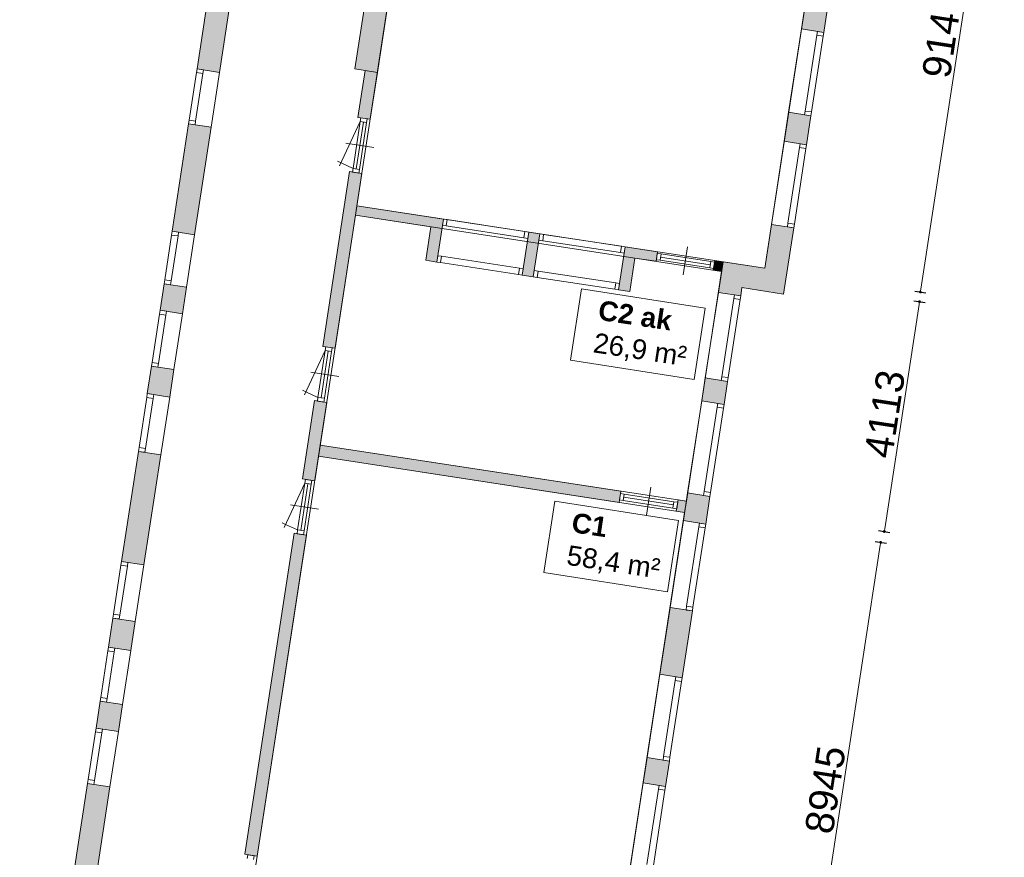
# Model space of a CAD drawing. Header units: millimetres. Extents: x 755778 to 1537169, y 90093 to 392038.
# Tile 30 of 134: x 837999 to 855408, y 299098 to 313914. Entities that reach past the tile are written whole.
import ezdxf

# ---------------------------------------------------------------- set-up
doc = ezdxf.new("R2010")
doc.units = ezdxf.units.MM
doc.layers.add('maatlijnen', color=7, linetype='Continuous')
doc.layers.add('NIV 00', color=7, linetype='Continuous')
doc.layers.add('oppervlaktelijnen', color=6, linetype='Continuous', lineweight=35, plot=False)
doc.layers.add('RUIMTEnr', color=7, linetype='Continuous', lineweight=5)
doc.styles.get("Standard").update_dxf_attribs({"font": 'arial.ttf'})
doc.dimstyles.new('even', dxfattribs={"dimtxt": 500, "dimasz": 50, "dimexe": 100, "dimexo": 0, "dimgap": 50, "dimtad": 1, "dimdec": 0, "dimzin": 0, "dimdsep": 46, "dimtxsty": 'Standard', "dimblk": 'DOT', "dimcen": 1, "dimclrd": 7, "dimclre": 7, "dimclrt": 7, "dimadec": 0, "dimazin": 0, "dimtfac": 1, "dimtdec": 0, "dimtofl": 0, "dimtmove": 0, "dimatfit": 2, "dimldrblk": 'DOT', "dimfxl": 100, "dimfxlon": 1, "dimtolj": 1, "dimtzin": 0, "dimlwd": 5, "dimarcsym": 0})

# ---------------------------------------------------------------- blocks, each defined once
blk = doc.blocks.new('_Dot')
at = {"color": 0, "linetype": 'ByBlock', "lineweight": -2}
blk.add_line((-0.5, 0), (-1, 0), dxfattribs=at)
at = {"color": 0, "linetype": 'ByBlock', "const_width": 0.5}
blk.add_lwpolyline([(-0.25, 0, 1), (0.25, 0, 1)], format="xyb", close=True, dxfattribs=at)
blk = doc.blocks.new('*D80')
at = {"layer": 'Defpoints', "color": 0, "lineweight": 5, "transparency": 16777216}
for p in [(851820, 318665), (850435, 309630), (853924, 309096)]:
    blk.add_point(p, dxfattribs=at)
at = {"layer": 'maatlijnen', "color": 7, "lineweight": 5, "transparency": 16777216}
blk.add_line((855301, 318081), (853931, 309145), dxfattribs=at)
at = {"layer": 'maatlijnen', "color": 7, "lineweight": -2, "transparency": 16777216}
for p, q in [((855210, 318146), (855408, 318116)), ((853825, 309111), (854023, 309081))]:
    blk.add_line(p, q, dxfattribs=at)
at = {"layer": 'maatlijnen', "color": 7, "lineweight": 5, "transparency": 16777216, "xscale": 50, "yscale": 50, "zscale": 50}
for p, rotation in [((855309, 318131), 81.2861708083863), ((853924, 309096), 261.2861708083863)]:
    blk.add_blockref('_Dot', p, dxfattribs=dict(at, rotation=rotation))
at = {"layer": 'maatlijnen', "color": 7, "lineweight": 5, "transparency": 16777216, "insert": (854315, 313659), "char_height": 500, "attachment_point": 5, "rotation": 81.2862}
blk.add_mtext('\\A1;9140', dxfattribs=at)
blk = doc.blocks.new('*D81')
at = {"layer": 'Defpoints', "color": 0, "lineweight": 5, "transparency": 16777216}
for p in [(844602, 310353), (843979, 306287), (853285, 304861)]:
    blk.add_point(p, dxfattribs=at)
at = {"layer": 'maatlijnen', "color": 7, "lineweight": 5, "transparency": 16777216}
blk.add_line((853901, 308877), (853293, 304910), dxfattribs=at)
at = {"layer": 'maatlijnen', "color": 7, "lineweight": -2, "transparency": 16777216}
for p, q in [((853809, 308941), (854007, 308911)), ((853186, 304876), (853384, 304846))]:
    blk.add_line(p, q, dxfattribs=at)
at = {"layer": 'maatlijnen', "color": 7, "lineweight": 5, "transparency": 16777216, "xscale": 50, "yscale": 50, "zscale": 50}
for p, rotation in [((853908, 308926), 81.28617080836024), ((853285, 304861), 261.2861708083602)]:
    blk.add_blockref('_Dot', p, dxfattribs=dict(at, rotation=rotation))
at = {"layer": 'maatlijnen', "color": 7, "lineweight": 5, "transparency": 16777216, "insert": (853295, 306940), "char_height": 500, "attachment_point": 5, "rotation": 81.2862}
blk.add_mtext('\\A1;4113', dxfattribs=at)
blk = doc.blocks.new('*D82')
at = {"layer": 'Defpoints', "color": 0, "lineweight": 5, "transparency": 16777216}
for p in [(847916, 305481), (846561, 296639), (851868, 295826)]:
    blk.add_point(p, dxfattribs=at)
at = {"layer": 'maatlijnen', "color": 7, "lineweight": -2, "transparency": 16777216}
for p, q in [((853124, 304683), (853322, 304653)), ((851769, 295841), (851967, 295811))]:
    blk.add_line(p, q, dxfattribs=at)
at = {"layer": 'maatlijnen', "color": 7, "lineweight": 5, "transparency": 16777216}
blk.add_line((853215, 304619), (851875, 295875), dxfattribs=at)
at = {"layer": 'maatlijnen', "color": 7, "lineweight": 5, "transparency": 16777216, "xscale": 50, "yscale": 50, "zscale": 50}
for p, rotation in [((853223, 304668), 81.28617080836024), ((851868, 295826), 261.2861708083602)]:
    blk.add_blockref('_Dot', p, dxfattribs=dict(at, rotation=rotation))
at = {"layer": 'maatlijnen', "color": 7, "lineweight": 5, "transparency": 16777216, "insert": (852244, 300293), "char_height": 500, "attachment_point": 5, "rotation": 81.2862}
blk.add_mtext('\\A1;8945', dxfattribs=at)

msp = doc.modelspace()

# ---------------------------------------------------------------- hatches: boundary and pattern name
at = {"layer": 'NIV 00', "lineweight": 5}
h = msp.add_hatch(color=7, dxfattribs=at)
h.dxf.hatch_style = 1
h.paths.add_polyline_path([(847093, 319794.6), (845011, 320113.7), (843927.1, 313041.7), (844322.5, 312981.1), (845345.8, 319657.7), (847032.4, 319399.2)])
h = msp.add_hatch(color=7, dxfattribs=at)
h.dxf.hatch_style = 1
h.paths.add_polyline_path([(841927.3, 315567.1), (841532, 315627.7), (841135.8, 313042.9), (841531.2, 312982.3)])
h = msp.add_hatch(color=7, dxfattribs=at)
h.dxf.hatch_style = 1
h.paths.add_polyline_path([(852293.5, 314200.6), (851898.1, 314261.2), (851819.7, 313749.4), (852215.1, 313688.8)])
h = msp.add_hatch(color=7, dxfattribs=at)
h.dxf.hatch_style = 1
h.paths.add_polyline_path([(844322.5, 312981.1), (844105, 313014.5), (843977.9, 312185.4), (844195.4, 312152.1)])
h = msp.add_hatch(color=7, dxfattribs=at)
h.dxf.hatch_style = 1
h.paths.add_polyline_path([(851989.1, 312214.7), (851876.5, 312232), (851593.8, 312275.3), (851515.3, 311763.5), (851910.7, 311702.9)])
h = msp.add_hatch(color=7, dxfattribs=at)
h.dxf.hatch_style = 1
h.paths.add_polyline_path([(841382.1, 312009.6), (840986.7, 312070.2), (840695.7, 310171.4), (841091.1, 310110.8)])
h = msp.add_hatch(color=7, dxfattribs=at)
h.dxf.hatch_style = 1
h.paths.add_polyline_path([(844048.3, 311192.4), (843830.9, 311225.8), (843357.2, 308135.6), (843574.7, 308102.2)])
h = msp.add_hatch(color=7, dxfattribs=at)
h.dxf.hatch_style = 1
h.paths.add_polyline_path([(843961, 310622.7), (843935.2, 310454.7), (845268, 310250.4), (845177.1, 309657.4), (845374.7, 309627.1), (845491.4, 310388.2)])
h = msp.add_hatch(color=7, dxfattribs=at)
h.dxf.hatch_style = 1
h.paths.add_polyline_path([(851685.5, 310233.3), (851290.1, 310293.9), (851171.1, 309517.7), (850434.9, 309630.5), (850352, 309089.7), (850747.4, 309029.1), (850769.7, 309174.5), (851505.9, 309061.7)])
h = msp.add_hatch(color=7, dxfattribs=at)
h.dxf.hatch_style = 1
h.paths.add_polyline_path([(847196.6, 310126.8), (846999, 310157.1), (846882.3, 309396), (847080, 309365.7)])
h = msp.add_hatch(color=7, dxfattribs=at)
h.dxf.hatch_style = 1
h.paths.add_polyline_path([(848876.1, 309697.4), (849251.1, 309639.9), (849276.9, 309808), (848704.2, 309895.8), (848587.5, 309134.6), (848785.2, 309104.3)])
h = msp.add_hatch(color=7, dxfattribs=at)
h.dxf.hatch_style = 1
h.paths.add_polyline_path([(850434.9, 309630.5), (850288, 309653), (850262.2, 309485), (850409.1, 309462.5)])
h = msp.add_hatch(color=7, dxfattribs=at)
h.dxf.hatch_style = 1
h.paths.add_polyline_path([(840948.9, 309183.4), (840553.6, 309244), (840481.4, 308773), (840594, 308755.7), (840876.7, 308712.4)])
h = msp.add_hatch(color=7, dxfattribs=at)
h.dxf.hatch_style = 1
h.paths.add_polyline_path([(840725.3, 307724.2), (840329.9, 307784.8), (840255.5, 307299.1), (840650.8, 307238.5)])
h = msp.add_hatch(color=7, dxfattribs=at)
h.dxf.hatch_style = 1
h.paths.add_polyline_path([(850515.4, 307515.8), (850120, 307576.4), (850057.7, 307169.4), (850453.1, 307108.8)])
h = msp.add_hatch(color=7, dxfattribs=at)
h.dxf.hatch_style = 1
h.paths.add_polyline_path([(843427.6, 307142.6), (843210.1, 307175.9), (842997.7, 305789.9), (843215.2, 305756.6)])
h = msp.add_hatch(color=7, dxfattribs=at)
h.dxf.hatch_style = 1
h.paths.add_polyline_path([(843312.2, 306389.4), (843281.9, 306191.7), (848597.7, 305376.9), (848628, 305574.6)])
h = msp.add_hatch(color=7, dxfattribs=at)
h.dxf.hatch_style = 1
h.paths.add_polyline_path([(840494.5, 306218.3), (840099.1, 306278.8), (839800.5, 304330.6), (840195.9, 304270)])
h = msp.add_hatch(color=7, dxfattribs=at)
h.dxf.hatch_style = 1
h.paths.add_polyline_path([(850203.8, 305482.6), (849808.4, 305543.2), (849733.3, 305053.4), (850128.7, 304992.8)])
h = msp.add_hatch(color=7, dxfattribs=at)
h.dxf.hatch_style = 1
h.paths.add_polyline_path([(849786, 305397.1), (849639.1, 305419.6), (849608.8, 305222), (849755.7, 305199.4)])
h = msp.add_hatch(color=7, dxfattribs=at)
h.dxf.hatch_style = 1
h.paths.add_polyline_path([(843068.1, 304796.9), (842850.6, 304830.2), (841980.4, 299152.2), (842197.8, 299118.9)])
h = msp.add_hatch(color=7, dxfattribs=at)
h.dxf.hatch_style = 1
h.paths.add_polyline_path([(849893, 303455), (849497.7, 303515.6), (849316.8, 302335.8), (849712.2, 302275.2)])
h = msp.add_hatch(color=7, dxfattribs=at)
h.dxf.hatch_style = 1
h.paths.add_polyline_path([(840042.7, 303270.4), (839647.3, 303331), (839568.6, 302817.5), (839963.9, 302756.9)])
h = msp.add_hatch(color=7, dxfattribs=at)
h.dxf.hatch_style = 1
h.paths.add_polyline_path([(839817.1, 301798.9), (839421.7, 301859.5), (839348.6, 301382.2), (839744, 301321.6)])
h = msp.add_hatch(color=7, dxfattribs=at)
h.dxf.hatch_style = 1
h.paths.add_polyline_path([(849486.2, 300800.6), (849090.8, 300861.2), (849022.1, 300413.2), (849417.5, 300352.6)])
h = msp.add_hatch(color=7, dxfattribs=at)
h.dxf.hatch_style = 1
h.paths.add_polyline_path([(839594.3, 300345.3), (839198.9, 300405.9), (838931.7, 298662.4), (837999.2, 298662.4), (837999.2, 298262.4), (839275.1, 298262.4)])

# ---------------------------------------------------------------- linework, layer by layer
at = {"layer": 'NIV 00', "color": 7, "lineweight": 5}
for p, q in [((845011, 320113.7), (843927.1, 313041.7)), ((844322.5, 312981.1), (845345.8, 319657.7)), ((841532, 315627.7), (841135.8, 313042.9)), ((841531.2, 312982.3), (841927.3, 315567.1)), ((851819.7, 313749.4), (851898.1, 314261.2)), ((852293.5, 314200.6), (852215.1, 313688.8)), ((851593.8, 312275.3), (851819.7, 313749.4)), ((852215.1, 313688.8), (851819.7, 313749.4)), ((852102.4, 313706.1), (852092.2, 313639.8)), ((852215.1, 313688.8), (852102.4, 313706.1)), ((851886.6, 312298.2), (852092.2, 313639.8)), ((851999.3, 312281), (852204.9, 313622.6)), ((852204.9, 313622.6), (852092.2, 313639.8)), ((852204.9, 313622.6), (852215.1, 313688.8)), ((841135.8, 313042.9), (841125.7, 312976.7)), ((841248.5, 313025.7), (841135.8, 313042.9)), ((841135.8, 313042.9), (841531.2, 312982.3)), ((841238.3, 312959.4), (841248.5, 313025.7)), ((843927.1, 313041.7), (844322.5, 312981.1)), ((843977.9, 312185.4), (844105, 313014.5)), ((844105, 313014.5), (844322.5, 312981.1)), ((841125.7, 312976.7), (840996.9, 312136.4)), ((841238.3, 312959.4), (841109.5, 312119.1)), ((841238.3, 312959.4), (841125.7, 312976.7)), ((841531.2, 312982.3), (841382.1, 312009.6)), ((844322.5, 312981.1), (844195.4, 312152.1)), ((840996.9, 312136.4), (840986.7, 312070.2)), ((841109.5, 312119.1), (840996.9, 312136.4)), ((844195.4, 312152.1), (843977.9, 312185.4)), ((844030.3, 312177.4), (844020.2, 312111.2)), ((844143, 312160.1), (844030.3, 312177.4)), ((844132.9, 312093.9), (844143, 312160.1)), ((851515.3, 311763.5), (851593.8, 312275.3)), ((851593.8, 312275.3), (851989.1, 312214.7)), ((851886.6, 312298.2), (851876.5, 312232)), ((851989.1, 312214.7), (851876.5, 312232)), ((851999.3, 312281), (851886.6, 312298.2)), ((851989.1, 312214.7), (851910.7, 311702.9)), ((851989.1, 312214.7), (851999.3, 312281)), ((840695.7, 310171.4), (840986.7, 312070.2)), ((841099.4, 312052.9), (840986.7, 312070.2)), ((840986.7, 312070.2), (841382.1, 312009.6)), ((841382.1, 312009.6), (841091.1, 310110.8)), ((841099.4, 312052.9), (841109.5, 312119.1)), ((844020.2, 312111.2), (843653.9, 311325.8)), ((844020.2, 312111.2), (843893.4, 311284)), ((844076.5, 312102.6), (843949.7, 311275.3)), ((844132.9, 312093.9), (844006.1, 311266.7)), ((844132.9, 312093.9), (844020.2, 312111.2)), ((843766, 311726.8), (844260.2, 311651.1)), ((851290.1, 310293.9), (851515.3, 311763.5)), ((851910.7, 311702.9), (851515.3, 311763.5)), ((851582.9, 310316.8), (851787.9, 311654)), ((851695.6, 310299.6), (851900.5, 311636.7)), ((851798, 311720.2), (851787.9, 311654)), ((851900.5, 311636.7), (851787.9, 311654)), ((851910.7, 311702.9), (851798, 311720.2)), ((851900.5, 311636.7), (851910.7, 311702.9)), ((843680.7, 311383.1), (843620.2, 311411.3)), ((843893.4, 311284), (843680.7, 311383.1)), ((843893.4, 311284), (843883.2, 311217.7)), ((844006.1, 311266.7), (843893.4, 311284)), ((843995.9, 311200.5), (844006.1, 311266.7)), ((843357.2, 308135.6), (843830.9, 311225.8)), ((844048.3, 311192.4), (843574.7, 308102.2)), ((843830.9, 311225.8), (844048.3, 311192.4)), ((843995.9, 311200.5), (843883.2, 311217.7)), ((843961, 310622.7), (843935.2, 310454.7)), ((845491.4, 310388.2), (843961, 310622.7)), ((843935.2, 310454.7), (845268, 310250.4)), ((845268, 310250.4), (845177.1, 309657.4)), ((845374.7, 309627.1), (845491.4, 310388.2)), ((845491.4, 310388.2), (845474.1, 310275.5)), ((845540.4, 310265.3), (845474.1, 310275.5)), ((845491.4, 310388.2), (845557.6, 310378)), ((845557.6, 310378), (845540.4, 310265.3)), ((845540.4, 310265.3), (846915.5, 310054.6)), ((846932.7, 310167.3), (845557.6, 310378)), ((851290.1, 310293.9), (851171.1, 309517.7)), ((851685.5, 310233.3), (851290.1, 310293.9)), ((851505.9, 309061.7), (851685.5, 310233.3)), ((851582.9, 310316.8), (851572.8, 310250.6)), ((851685.5, 310233.3), (851572.8, 310250.6)), ((851695.6, 310299.6), (851582.9, 310316.8)), ((851685.5, 310233.3), (851695.6, 310299.6)), ((840685.5, 310105.1), (840563.7, 309310.3)), ((840798.2, 310087.9), (840676.4, 309293)), ((840695.7, 310171.4), (840685.5, 310105.1)), ((840798.2, 310087.9), (840685.5, 310105.1)), ((840808.4, 310154.1), (840695.7, 310171.4)), ((841091.1, 310110.8), (840695.7, 310171.4)), ((840798.2, 310087.9), (840808.4, 310154.1)), ((841091.1, 310110.8), (840948.9, 309183.4)), ((846999, 310157.1), (846882.3, 309396)), ((846932.7, 310167.3), (846915.5, 310054.6)), ((846981.7, 310044.4), (846915.5, 310054.6)), ((846932.7, 310167.3), (846999, 310157.1)), ((846999, 310157.1), (846981.7, 310044.4)), ((847196.6, 310126.8), (846999, 310157.1)), ((847080, 309365.7), (847196.6, 310126.8)), ((847196.6, 310126.8), (847179.4, 310014.1)), ((847196.6, 310126.8), (847262.9, 310116.7)), ((847262.9, 310116.7), (847245.6, 310004)), ((848638, 309905.9), (847262.9, 310116.7)), ((847245.6, 310004), (847179.4, 310014.1)), ((847245.6, 310004), (848620.7, 309793.2)), ((848587.5, 309134.6), (848704.2, 309895.8)), ((848638, 309905.9), (848620.7, 309793.2)), ((848638, 309905.9), (848704.2, 309895.8)), ((848704.2, 309895.8), (848686.9, 309783.1)), ((848704.2, 309895.8), (849276.9, 309808)), ((849731.7, 309399.4), (849807.4, 309893.6)), ((845392, 309739.7), (845374.7, 309627.1)), ((845392, 309739.7), (845458.2, 309729.6)), ((845458.2, 309729.6), (845441, 309616.9)), ((846833.3, 309518.8), (845458.2, 309729.6)), ((848686.9, 309783.1), (848620.7, 309793.2)), ((848876.1, 309697.4), (848785.2, 309104.3)), ((849251.1, 309639.9), (848876.1, 309697.4)), ((849276.9, 309808), (849251.1, 309639.9)), ((849272.6, 309780.3), (849255.4, 309667.6)), ((849272.6, 309780.3), (849338.9, 309770.2)), ((849338.9, 309770.2), (849321.6, 309657.5)), ((849330.2, 309713.8), (850208.8, 309579.1)), ((849338.9, 309770.2), (850217.5, 309635.5)), ((845177.1, 309657.4), (845374.7, 309627.1)), ((845441, 309616.9), (845374.7, 309627.1)), ((845441, 309616.9), (846816.1, 309406.2)), ((849321.6, 309657.5), (849255.4, 309667.6)), ((849321.6, 309657.5), (850200.2, 309522.8)), ((850217.5, 309635.5), (850200.2, 309522.8)), ((850266.4, 309512.7), (850200.2, 309522.8)), ((850217.5, 309635.5), (850283.7, 309625.3)), ((850262.2, 309485), (850288, 309653)), ((850283.7, 309625.3), (850266.4, 309512.7)), ((850288, 309653), (850434.9, 309630.5)), ((850434.9, 309630.5), (850352, 309089.7)), ((850434.9, 309630.5), (850409.1, 309462.5)), ((851171.1, 309517.7), (850434.9, 309630.5)), ((846833.3, 309518.8), (846816.1, 309406.2)), ((846882.3, 309396), (846816.1, 309406.2)), ((846833.3, 309518.8), (846899.6, 309508.7)), ((846899.6, 309508.7), (846882.3, 309396)), ((846882.3, 309396), (847080, 309365.7)), ((847097.3, 309478.4), (847080, 309365.7)), ((847146.2, 309355.6), (847080, 309365.7)), ((847097.3, 309478.4), (847163.5, 309468.2)), ((847163.5, 309468.2), (847146.2, 309355.6)), ((847146.2, 309355.6), (848521.3, 309144.8)), ((848538.6, 309257.5), (847163.5, 309468.2)), ((850409.1, 309462.5), (850262.2, 309485)), ((840481.4, 308773), (840553.6, 309244)), ((840563.7, 309310.3), (840553.6, 309244)), ((840666.2, 309226.8), (840553.6, 309244)), ((840553.6, 309244), (840948.9, 309183.4)), ((840676.4, 309293), (840563.7, 309310.3)), ((840666.2, 309226.8), (840676.4, 309293)), ((840948.9, 309183.4), (840876.7, 308712.4)), ((848538.6, 309257.5), (848521.3, 309144.8)), ((848538.6, 309257.5), (848604.8, 309247.3)), ((848604.8, 309247.3), (848587.5, 309134.6)), ((850747.4, 309029.1), (850769.7, 309174.5)), ((850769.7, 309174.5), (851505.9, 309061.7)), ((848587.5, 309134.6), (848521.3, 309144.8)), ((848785.2, 309104.3), (848587.5, 309134.6)), ((850120, 307576.4), (850352, 309089.7)), ((850352, 309089.7), (850747.4, 309029.1)), ((850634.7, 309046.3), (850624.5, 308980.1)), ((850747.4, 309029.1), (850634.7, 309046.3)), ((850737.2, 308962.8), (850747.4, 309029.1)), ((850412.9, 307599.3), (850624.5, 308980.1)), ((850525.6, 307582), (850737.2, 308962.8)), ((850737.2, 308962.8), (850624.5, 308980.1)), ((840471.2, 308706.8), (840340, 307851)), ((840583.9, 308689.5), (840452.7, 307833.7)), ((840481.4, 308773), (840471.2, 308706.8)), ((840583.9, 308689.5), (840471.2, 308706.8)), ((840594, 308755.7), (840481.4, 308773)), ((840876.7, 308712.4), (840481.4, 308773)), ((840583.9, 308689.5), (840594, 308755.7)), ((840876.7, 308712.4), (840725.3, 307724.2)), ((843574.7, 308102.2), (843357.2, 308135.6)), ((843409.6, 308127.5), (843399.5, 308061.3)), ((843522.3, 308110.3), (843409.6, 308127.5)), ((843399.5, 308061.3), (843033.2, 307275.9)), ((843399.5, 308061.3), (843272.7, 307234.1)), ((843455.8, 308052.7), (843329, 307225.5)), ((843512.2, 308044), (843385.4, 307216.8)), ((843512.2, 308044), (843399.5, 308061.3)), ((843512.2, 308044), (843522.3, 308110.3)), ((840255.5, 307299.1), (840329.9, 307784.8)), ((840340, 307851), (840329.9, 307784.8)), ((840442.6, 307767.5), (840329.9, 307784.8)), ((840329.9, 307784.8), (840725.3, 307724.2)), ((840452.7, 307833.7), (840340, 307851)), ((840442.6, 307767.5), (840452.7, 307833.7)), ((840725.3, 307724.2), (840650.8, 307238.5)), ((843145.3, 307676.9), (843639.5, 307601.2)), ((850120, 307576.4), (850057.7, 307169.4)), ((850515.4, 307515.8), (850120, 307576.4)), ((850412.9, 307599.3), (850402.7, 307533.1)), ((850515.4, 307515.8), (850402.7, 307533.1)), ((850525.6, 307582), (850412.9, 307599.3)), ((850453.1, 307108.8), (850515.4, 307515.8)), ((850515.4, 307515.8), (850525.6, 307582)), ((840255.5, 307299.1), (840245.3, 307232.9)), ((840368.1, 307281.9), (840255.5, 307299.1)), ((840650.8, 307238.5), (840255.5, 307299.1)), ((840358, 307215.7), (840368.1, 307281.9)), ((843060, 307333.3), (842999.5, 307361.5)), ((843272.7, 307234.1), (843060, 307333.3)), ((840245.3, 307232.9), (840109.2, 306345.1)), ((840358, 307215.7), (840221.9, 306327.8)), ((840358, 307215.7), (840245.3, 307232.9)), ((840650.8, 307238.5), (840494.5, 306218.3)), ((842997.7, 305789.9), (843210.1, 307175.9)), ((843210.1, 307175.9), (843427.6, 307142.6)), ((843427.6, 307142.6), (843215.2, 305756.6)), ((843272.7, 307234.1), (843262.5, 307167.9)), ((843375.2, 307150.6), (843262.5, 307167.9)), ((843385.4, 307216.8), (843272.7, 307234.1)), ((843375.2, 307150.6), (843385.4, 307216.8)), ((849808.4, 305543.2), (850057.7, 307169.4)), ((850057.7, 307169.4), (850453.1, 307108.8)), ((850340.4, 307126.1), (850330.2, 307059.9)), ((850453.1, 307108.8), (850340.4, 307126.1)), ((850442.9, 307042.6), (850453.1, 307108.8)), ((850101.3, 305566.1), (850330.2, 307059.9)), ((850213.9, 305548.8), (850442.9, 307042.6)), ((850442.9, 307042.6), (850330.2, 307059.9)), ((843312.2, 306389.4), (843281.9, 306191.7)), ((848628, 305574.6), (843312.2, 306389.4)), ((840099.1, 306278.8), (839800.5, 304330.6)), ((840109.2, 306345.1), (840099.1, 306278.8)), ((840211.8, 306261.6), (840099.1, 306278.8)), ((840494.5, 306218.3), (840099.1, 306278.8)), ((840221.9, 306327.8), (840109.2, 306345.1)), ((840195.9, 304270), (840494.5, 306218.3)), ((840211.8, 306261.6), (840221.9, 306327.8)), ((843281.9, 306191.7), (848597.7, 305376.9)), ((843040, 305715.7), (842673.7, 304930.2)), ((843040, 305715.7), (842913.2, 304888.4)), ((843096.3, 305707), (842969.5, 304879.8)), ((843215.2, 305756.6), (842997.7, 305789.9)), ((843152.6, 305698.4), (843025.9, 304871.2)), ((843050.1, 305781.9), (843040, 305715.7)), ((843152.6, 305698.4), (843040, 305715.7)), ((843162.8, 305764.6), (843050.1, 305781.9)), ((843152.6, 305698.4), (843162.8, 305764.6)), ((848597.7, 305376.9), (848628, 305574.6)), ((848621.5, 305532.1), (848604.2, 305419.4)), ((848687.7, 305522), (848621.5, 305532.1)), ((848687.7, 305522), (848670.5, 305409.3)), ((849566.4, 305387.3), (848687.7, 305522)), ((849080.5, 305151.2), (849156.3, 305645.4)), ((849808.4, 305543.2), (849733.3, 305053.4)), ((850203.8, 305482.6), (849808.4, 305543.2)), ((850101.3, 305566.1), (850091.1, 305499.8)), ((850213.9, 305548.8), (850101.3, 305566.1)), ((850203.8, 305482.6), (850213.9, 305548.8)), ((848604.2, 305419.4), (848670.5, 305409.3)), ((849549.1, 305274.6), (848670.5, 305409.3)), ((849557.7, 305330.9), (848679.1, 305465.6)), ((849566.4, 305387.3), (849549.1, 305274.6)), ((849632.6, 305377.1), (849566.4, 305387.3)), ((849608.8, 305222), (849639.1, 305419.6)), ((849632.6, 305377.1), (849615.3, 305264.5)), ((849639.1, 305419.6), (849786, 305397.1)), ((849786, 305397.1), (849755.7, 305199.4)), ((850203.8, 305482.6), (850091.1, 305499.8)), ((850128.7, 304992.8), (850203.8, 305482.6)), ((842785.8, 305331.3), (843280, 305255.5)), ((849549.1, 305274.6), (849615.3, 305264.5)), ((849755.7, 305199.4), (849608.8, 305222)), ((842700.5, 304987.6), (842640, 305015.8)), ((849497.7, 303515.6), (849733.3, 305053.4)), ((849733.3, 305053.4), (850128.7, 304992.8)), ((850016, 305010.1), (850005.9, 304943.8)), ((850128.7, 304992.8), (850016, 305010.1)), ((841980.4, 299152.2), (842850.6, 304830.2)), ((842913.2, 304888.4), (842700.5, 304987.6)), ((842850.6, 304830.2), (843068.1, 304796.9)), ((842913.2, 304888.4), (842903, 304822.2)), ((843015.7, 304804.9), (842903, 304822.2)), ((843025.9, 304871.2), (842913.2, 304888.4)), ((843015.7, 304804.9), (843025.9, 304871.2)), ((849790.5, 303538.5), (850005.9, 304943.8)), ((849903.2, 303521.3), (850118.6, 304926.6)), ((850118.6, 304926.6), (850005.9, 304943.8)), ((850118.6, 304926.6), (850128.7, 304992.8)), ((843068.1, 304796.9), (842197.8, 299118.9)), ((839800.5, 304330.6), (839790.3, 304264.4)), ((839913.2, 304313.3), (839800.5, 304330.6)), ((839800.5, 304330.6), (840195.9, 304270)), ((839903, 304247.1), (839913.2, 304313.3)), ((839790.3, 304264.4), (839657.4, 303397.2)), ((839903, 304247.1), (839770.1, 303380)), ((839903, 304247.1), (839790.3, 304264.4)), ((840195.9, 304270), (840042.7, 303270.4)), ((849497.7, 303515.6), (849316.8, 302335.8)), ((849893, 303455), (849497.7, 303515.6)), ((849712.2, 302275.2), (849893, 303455)), ((849790.5, 303538.5), (849780.4, 303472.3)), ((849893, 303455), (849780.4, 303472.3)), ((849903.2, 303521.3), (849790.5, 303538.5)), ((849893, 303455), (849903.2, 303521.3)), ((839647.3, 303331), (839568.6, 302817.5)), ((839657.4, 303397.2), (839647.3, 303331)), ((839760, 303313.7), (839647.3, 303331)), ((840042.7, 303270.4), (839647.3, 303331)), ((839770.1, 303380), (839657.4, 303397.2)), ((839760, 303313.7), (839770.1, 303380)), ((839963.9, 302756.9), (840042.7, 303270.4)), ((839558.4, 302751.3), (839431.9, 301925.8)), ((839671.1, 302734), (839544.6, 301908.5)), ((839568.6, 302817.5), (839558.4, 302751.3)), ((839671.1, 302734), (839558.4, 302751.3)), ((839681.3, 302800.2), (839568.6, 302817.5)), ((839568.6, 302817.5), (839963.9, 302756.9)), ((839671.1, 302734), (839681.3, 302800.2)), ((839963.9, 302756.9), (839817.1, 301798.9)), ((849090.8, 300861.2), (849316.8, 302335.8)), ((849316.8, 302335.8), (849712.2, 302275.2)), ((849383.7, 300884.1), (849589.4, 302226.2)), ((849496.4, 300866.8), (849702.1, 302209)), ((849599.5, 302292.5), (849589.4, 302226.2)), ((849702.1, 302209), (849589.4, 302226.2)), ((849712.2, 302275.2), (849599.5, 302292.5)), ((849702.1, 302209), (849712.2, 302275.2)), ((839431.9, 301925.8), (839421.7, 301859.5)), ((839544.6, 301908.5), (839431.9, 301925.8)), ((839534.4, 301842.3), (839544.6, 301908.5)), ((839421.7, 301859.5), (839348.6, 301382.2)), ((839534.4, 301842.3), (839421.7, 301859.5)), ((839817.1, 301798.9), (839421.7, 301859.5)), ((839744, 301321.6), (839817.1, 301798.9)), ((839348.6, 301382.2), (839338.4, 301316)), ((839461.3, 301365), (839348.6, 301382.2)), ((839348.6, 301382.2), (839744, 301321.6)), ((839451.1, 301298.7), (839461.3, 301365)), ((839338.4, 301316), (839209.1, 300472.1)), ((839451.1, 301298.7), (839321.8, 300454.8)), ((839451.1, 301298.7), (839338.4, 301316)), ((839744, 301321.6), (839594.3, 300345.3)), ((849090.8, 300861.2), (849022.1, 300413.2)), ((849486.2, 300800.6), (849090.8, 300861.2)), ((849383.7, 300884.1), (849373.5, 300817.9)), ((849486.2, 300800.6), (849373.5, 300817.9)), ((849496.4, 300866.8), (849383.7, 300884.1)), ((849486.2, 300800.6), (849496.4, 300866.8)), ((849417.5, 300352.6), (849486.2, 300800.6)), ((839209.1, 300472.1), (839198.9, 300405.9)), ((839321.8, 300454.8), (839209.1, 300472.1)), ((839198.9, 300405.9), (838931.7, 298662.4)), ((839311.6, 300388.6), (839198.9, 300405.9)), ((839594.3, 300345.3), (839198.9, 300405.9)), ((839275.1, 298262.4), (839594.3, 300345.3)), ((839311.6, 300388.6), (839321.8, 300454.8)), ((848797.2, 298945.8), (849022.1, 300413.2)), ((849022.1, 300413.2), (849417.5, 300352.6)), ((849090.1, 298968.7), (849294.7, 300303.6)), ((849304.8, 300369.8), (849294.7, 300303.6)), ((849407.4, 300286.3), (849294.7, 300303.6)), ((849417.5, 300352.6), (849304.8, 300369.8)), ((849407.4, 300286.3), (849417.5, 300352.6)), ((849202.8, 298951.4), (849407.4, 300286.3)), ((842197.8, 299118.9), (841980.4, 299152.2)), ((842032.7, 299144.2), (842022.6, 299077.9)), ((842145.4, 299126.9), (842032.7, 299144.2)), ((842135.3, 299060.7), (842145.4, 299126.9))]:
    msp.add_line(p, q, dxfattribs=at)
at = {"layer": 'oppervlaktelijnen', "lineweight": 5}
for points in [[(845345.8, 319657.7), (852555.9, 318552.6), (851171.1, 309517.7), (843961, 310622.7)], [(843935.2, 310454.7), (850409.1, 309462.5), (849786, 305397.1), (843312.2, 306389.4)], [(843281.9, 306191.7), (849755.7, 305199.4), (848429.3, 296545.1), (847678.1, 296660.3), (847649.3, 296472.5), (841926.6, 297349.6)]]:
    msp.add_lwpolyline(points, close=True, dxfattribs=at)
at = {"layer": 'RUIMTEnr', "lineweight": 5}
for points in [[(849921.4, 307549.7), (847735.3, 307892.1), (847932.9, 309154.2), (850119, 308811.9)], [(849451.5, 303793.1), (847265.4, 304135.5), (847463, 305397.6), (849649.2, 305055.3)]]:
    msp.add_lwpolyline(points, close=True, dxfattribs=at)

# ---------------------------------------------------------------- texts
at = {"layer": 'RUIMTEnr', "lineweight": 5, "char_height": 350, "attachment_point": 4, "rotation": 351.45516}
for s, insert in [('{\\fArial|b1|i0|c0|p34;C2 ak\\P}26,9 m²', (848187.3, 308461.6)), ('{\\fArial|b1|i0|c0|p34;C1\\P}58,4 m²', (847717.4, 304705))]:
    msp.add_mtext_dynamic_manual_height_columns(s, width=2178.433, gutter_width=121.2, heights=[0], dxfattribs=dict(at, insert=insert))

# ---------------------------------------------------------------- dimensions: what is measured, and where the dimension line sits
at = {"layer": 'maatlijnen', "color": 7, "lineweight": 5}
for p1, p2, distance, picture, middle in [((851819.6, 318665.4), (850434.9, 309630.5), 3529.8, '*D80', (854314.5, 313659.5)), ((844601.6, 310352.6), (843978.5, 306287.2), 9415.4, '*D81', (853294.8, 306939.8)), ((847915.9, 305481.4), (846560.7, 296639.3), 5368.9, '*D82', (852243.5, 300293.2))]:
    dim = msp.add_aligned_dim(p1=p1, p2=p2, distance=distance, dimstyle='even', dxfattribs=at)
    dim.commit()
    dim.dimension.update_dxf_attribs({"geometry": picture, "text_midpoint": middle})

doc.saveas('drawing.dxf')
